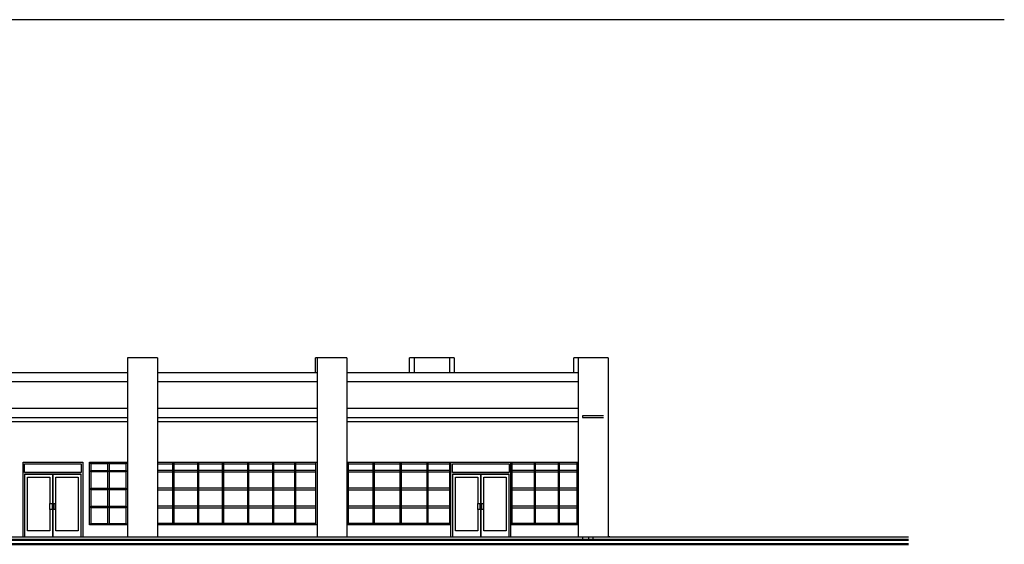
# Model space of a CAD drawing. Extents: x -1871179.9 to -1871093.9, y 2848219.4 to 2848260.8.
# Tile 11 of 12: x -1871126.9 to -1871093.9, y 2848221 to 2848238.5. Entities that reach past the tile are written whole.
import ezdxf

# ---------------------------------------------------------------- set-up
doc = ezdxf.new("R2010")
doc.units = 0
doc.header["$MEASUREMENT"] = 0
doc.layers.get('0').update_dxf_attribs({"linetype": 'CONTINUOUS'})

# ---------------------------------------------------------------- blocks, each defined once
blk = doc.blocks.new('A$C59DE6BCA')
at = {"color": 0}
for p, q in [((-15100, 0), (-16100, 0)), ((-16100, 0), (-16100, -6000)), ((-15100, 0), (-15100, -6000)), ((-8750, 0), (-9800, 0)), ((-9800, -500), (-9800, 0)), ((-9750, 0), (-9750, -6000)), ((-8750, 0), (-8750, -6000)), ((-5150, 0), (-6650, 0)), ((-6650, -500), (-6650, 0)), ((-6500, 0), (-6500, -500)), ((-5300, -500), (-5300, 0)), ((-5150, 0), (-5150, -500)), ((-1143, -500), (-1143, 0)), ((0, 0), (-1143, 0)), ((-1000, 0), (-1000, -6000)), ((0, 0), (0, -6000)), ((-21100, -500), (-16100, -500)), ((-15100, -500), (-9750, -500)), ((-8750, -500), (-1000, -500)), ((-21100, -800), (-16100, -800)), ((-15100, -800), (-9750, -800)), ((-8750, -800), (-1000, -800)), ((-16100, -1700), (-21100, -1700)), ((-9750, -1700), (-15100, -1700)), ((-1000, -1700), (-8750, -1700)), ((-150, -1950), (-850, -1950)), ((-850, -1950), (-850, -2000)), ((-21100, -2000), (-16100, -2000)), ((-16100, -2150), (-21100, -2150)), ((-15100, -2000), (-9750, -2000)), ((-9750, -2150), (-15100, -2150)), ((-8750, -2000), (-1000, -2000)), ((-1000, -2150), (-8750, -2150)), ((-850, -2000), (-150, -2000)), ((-19601, -6000), (-19601, -3500)), ((-19601, -3500), (-17599, -3500)), ((-19550, -3849), (-19550, -3551)), ((-19550, -3551), (-17650, -3551)), ((-17650, -3551), (-17650, -3849)), ((-17599, -3500), (-17599, -6000)), ((-17375, -3501), (-16100, -3501)), ((-17375, -5600), (-17375, -3501)), ((-17325, -3551), (-17325, -3501)), ((-17325, -3501), (-17325, -3551)), ((-16763, -3551), (-17325, -3551)), ((-17325, -3551), (-17325, -3775)), ((-16763, -3501), (-16763, -3551)), ((-16763, -3501), (-16763, -3551)), ((-16763, -3775), (-16763, -3551)), ((-16713, -3551), (-16713, -3501)), ((-16713, -3501), (-16713, -3551)), ((-16150, -3551), (-16713, -3551)), ((-16713, -3551), (-16713, -3775)), ((-16150, -3501), (-16150, -3551)), ((-16150, -3551), (-16150, -3501)), ((-16150, -3775), (-16150, -3551)), ((-15100, -3501), (-9750, -3501)), ((-15100, -3551), (-14592, -3551)), ((-14592, -3501), (-14592, -3551)), ((-14592, -3501), (-14592, -3800)), ((-14542, -3551), (-14542, -3501)), ((-14542, -3800), (-14542, -3501)), ((-14542, -3551), (-13758, -3551)), ((-13758, -3501), (-13758, -3551)), ((-13758, -3501), (-13758, -3800)), ((-13708, -3551), (-13708, -3501)), ((-13708, -3800), (-13708, -3501)), ((-13708, -3551), (-12925, -3551)), ((-12925, -3501), (-12925, -3551)), ((-12925, -3501), (-12925, -3800)), ((-12875, -3551), (-12875, -3501)), ((-12875, -3800), (-12875, -3501)), ((-12875, -3551), (-12085, -3551)), ((-12085, -3501), (-12085, -3551)), ((-12085, -3501), (-12085, -3800)), ((-12035, -3551), (-12035, -3501)), ((-12035, -3800), (-12035, -3501)), ((-12035, -3551), (-11245, -3551)), ((-11245, -3501), (-11245, -3551)), ((-11245, -3501), (-11245, -3800)), ((-11195, -3551), (-11195, -3501)), ((-11195, -3800), (-11195, -3501)), ((-11195, -3551), (-10510, -3551)), ((-10510, -3501), (-10510, -3551)), ((-10510, -3501), (-10510, -3800)), ((-10460, -3551), (-10460, -3501)), ((-10460, -3800), (-10460, -3501)), ((-10460, -3551), (-9800, -3551)), ((-9800, -3501), (-9800, -3551)), ((-9800, -3501), (-9800, -3800)), ((-8750, -3501), (-5266, -3501)), ((-8700, -3800), (-8700, -3501)), ((-8700, -3551), (-8700, -3501)), ((-8700, -3551), (-7875, -3551)), ((-7875, -3501), (-7875, -3800)), ((-7875, -3501), (-7875, -3551)), ((-7825, -3800), (-7825, -3501)), ((-7825, -3551), (-7825, -3501)), ((-7825, -3551), (-6975, -3551)), ((-6975, -3501), (-6975, -3800)), ((-6975, -3501), (-6975, -3551)), ((-6925, -3800), (-6925, -3501)), ((-6925, -3551), (-6925, -3501)), ((-6925, -3551), (-6075, -3551)), ((-6075, -3501), (-6075, -3800)), ((-6075, -3501), (-6075, -3551)), ((-6025, -3800), (-6025, -3501)), ((-6025, -3551), (-6025, -3501)), ((-6025, -3551), (-5316, -3551)), ((-5316, -3501), (-5316, -3800)), ((-5316, -3501), (-5316, -3551)), ((-5266, -3501), (-5266, -3500)), ((-5266, -3500), (-3264, -3500)), ((-5266, -5600), (-5266, -3501)), ((-5215, -3849), (-5215, -3551)), ((-5215, -3551), (-3315, -3551)), ((-3315, -3551), (-3315, -3849)), ((-3264, -3500), (-3264, -3501)), ((-3264, -3501), (-1000, -3501)), ((-3264, -3501), (-3264, -5600)), ((-3214, -3800), (-3214, -3501)), ((-3214, -3551), (-3214, -3501)), ((-3214, -3551), (-2475, -3551)), ((-2475, -3501), (-2475, -3800)), ((-2475, -3501), (-2475, -3551)), ((-2425, -3800), (-2425, -3501)), ((-2425, -3551), (-2425, -3501)), ((-2425, -3551), (-1675, -3551)), ((-1675, -3501), (-1675, -3800)), ((-1675, -3501), (-1675, -3551)), ((-1625, -3800), (-1625, -3501)), ((-1625, -3551), (-1625, -3501)), ((-1625, -3551), (-1050, -3551)), ((-1050, -3501), (-1050, -3800)), ((-1050, -3501), (-1050, -3551)), ((-17650, -3849), (-19550, -3849)), ((-18600, -3900), (-19550, -3900)), ((-19550, -3900), (-19550, -6000)), ((-19550, -3900), (-19550, -6000)), ((-19550, -3900), (-17650, -3900)), ((-18600, -3900), (-18600, -6000)), ((-17650, -3900), (-18600, -3900)), ((-18600, -6000), (-18600, -3900)), ((-17650, -6000), (-17650, -3900)), ((-17650, -6000), (-17650, -3900)), ((-17325, -3775), (-16763, -3775)), ((-17325, -3775), (-17325, -3800)), ((-17325, -3825), (-17325, -3775)), ((-17325, -3800), (-17325, -3825)), ((-16763, -3825), (-17325, -3825)), ((-17325, -3825), (-17325, -4375)), ((-16763, -3775), (-16763, -3825)), ((-16763, -3775), (-16763, -3800)), ((-16763, -3800), (-16763, -3825)), ((-16763, -4375), (-16763, -3825)), ((-16713, -3775), (-16150, -3775)), ((-16713, -3825), (-16713, -3775)), ((-16713, -3775), (-16713, -3800)), ((-16713, -3800), (-16713, -3825)), ((-16150, -3825), (-16713, -3825)), ((-16713, -3825), (-16713, -4375)), ((-16150, -3775), (-16150, -3825)), ((-16150, -3800), (-16150, -3775)), ((-16150, -3825), (-16150, -3800)), ((-16150, -4375), (-16150, -3825)), ((-14592, -3775), (-15100, -3775)), ((-15100, -3825), (-14592, -3825)), ((-14592, -3775), (-14592, -3825)), ((-14592, -3800), (-14592, -4400)), ((-14542, -3825), (-14542, -3775)), ((-13758, -3775), (-14542, -3775)), ((-14542, -4400), (-14542, -3800)), ((-14542, -3825), (-13758, -3825)), ((-13758, -3775), (-13758, -3825)), ((-13758, -3800), (-13758, -4400)), ((-13708, -3825), (-13708, -3775)), ((-12925, -3775), (-13708, -3775)), ((-13708, -4400), (-13708, -3800)), ((-13708, -3825), (-12925, -3825)), ((-12925, -3775), (-12925, -3825)), ((-12925, -3800), (-12925, -4400)), ((-12875, -3825), (-12875, -3775)), ((-12085, -3775), (-12875, -3775)), ((-12875, -4400), (-12875, -3800)), ((-12875, -3825), (-12085, -3825)), ((-12085, -3775), (-12085, -3825)), ((-12085, -3800), (-12085, -4400)), ((-12035, -3825), (-12035, -3775)), ((-11245, -3775), (-12035, -3775)), ((-12035, -4400), (-12035, -3800)), ((-12035, -3825), (-11245, -3825)), ((-11245, -3775), (-11245, -3825)), ((-11245, -3800), (-11245, -4400)), ((-11195, -3825), (-11195, -3775)), ((-10510, -3775), (-11195, -3775)), ((-11195, -4400), (-11195, -3800)), ((-11195, -3825), (-10510, -3825)), ((-10510, -3775), (-10510, -3825)), ((-10510, -3800), (-10510, -4400)), ((-10460, -3825), (-10460, -3775)), ((-9800, -3775), (-10460, -3775)), ((-10460, -4400), (-10460, -3800)), ((-10460, -3825), (-9800, -3825)), ((-9800, -3775), (-9800, -3825)), ((-9800, -3800), (-9800, -4400)), ((-8700, -3825), (-8700, -3775)), ((-7875, -3775), (-8700, -3775)), ((-8700, -4400), (-8700, -3800)), ((-8700, -3825), (-7875, -3825)), ((-7875, -3775), (-7875, -3825)), ((-7875, -3800), (-7875, -4400)), ((-7825, -3825), (-7825, -3775)), ((-6975, -3775), (-7825, -3775)), ((-7825, -4400), (-7825, -3800)), ((-7825, -3825), (-6975, -3825)), ((-6975, -3775), (-6975, -3825)), ((-6975, -3800), (-6975, -4400)), ((-6925, -3825), (-6925, -3775)), ((-6075, -3775), (-6925, -3775)), ((-6925, -4400), (-6925, -3800)), ((-6925, -3825), (-6075, -3825)), ((-6075, -3775), (-6075, -3825)), ((-6075, -3800), (-6075, -4400)), ((-6025, -3825), (-6025, -3775)), ((-5316, -3775), (-6025, -3775)), ((-6025, -4400), (-6025, -3800)), ((-6025, -3825), (-5316, -3825)), ((-5316, -3775), (-5316, -3825)), ((-5316, -3800), (-5316, -4400)), ((-3315, -3849), (-5215, -3849)), ((-4265, -3900), (-5215, -3900)), ((-5215, -3900), (-5215, -6000)), ((-5215, -3900), (-5215, -6000)), ((-5215, -3900), (-3315, -3900)), ((-4265, -3900), (-4265, -6000)), ((-3315, -3900), (-4265, -3900)), ((-4265, -6000), (-4265, -3900)), ((-3315, -6000), (-3315, -3900)), ((-3315, -6000), (-3315, -3900)), ((-3214, -3825), (-3214, -3775)), ((-2475, -3775), (-3214, -3775)), ((-3214, -4400), (-3214, -3800)), ((-3214, -3825), (-2475, -3825)), ((-2475, -3775), (-2475, -3825)), ((-2475, -3800), (-2475, -4400)), ((-2425, -3825), (-2425, -3775)), ((-1675, -3775), (-2425, -3775)), ((-2425, -4400), (-2425, -3800)), ((-2425, -3825), (-1675, -3825)), ((-1675, -3775), (-1675, -3825)), ((-1675, -3800), (-1675, -4400)), ((-1625, -3825), (-1625, -3775)), ((-1050, -3775), (-1625, -3775)), ((-1625, -4400), (-1625, -3800)), ((-1625, -3825), (-1050, -3825)), ((-1050, -3775), (-1050, -3825)), ((-1050, -3800), (-1050, -4400)), ((-19448, -5797), (-19448, -4002)), ((-19448, -4002), (-18701, -4002)), ((-18701, -4002), (-18701, -4882)), ((-18498, -4882), (-18498, -4002)), ((-18498, -4002), (-17751, -4002)), ((-17751, -4002), (-17751, -5797)), ((-5114, -5797), (-5114, -4002)), ((-5114, -4002), (-4367, -4002)), ((-4367, -4002), (-4367, -4882)), ((-4164, -4882), (-4164, -4002)), ((-4164, -4002), (-3417, -4002)), ((-3417, -4002), (-3417, -5797)), ((-17325, -4375), (-16763, -4375)), ((-17325, -4375), (-17325, -4400)), ((-17325, -4425), (-17325, -4375)), ((-17325, -4400), (-17325, -4425)), ((-16763, -4425), (-17325, -4425)), ((-17325, -4425), (-17325, -4975)), ((-16763, -4375), (-16763, -4425)), ((-16763, -4375), (-16763, -4400)), ((-16763, -4400), (-16763, -4425)), ((-16763, -4975), (-16763, -4425)), ((-16713, -4375), (-16150, -4375)), ((-16713, -4425), (-16713, -4375)), ((-16713, -4375), (-16713, -4400)), ((-16713, -4400), (-16713, -4425)), ((-16150, -4425), (-16713, -4425)), ((-16713, -4425), (-16713, -4975)), ((-16150, -4400), (-16150, -4375)), ((-16150, -4375), (-16150, -4425)), ((-16150, -4425), (-16150, -4400)), ((-16150, -4975), (-16150, -4425)), ((-14592, -4375), (-15100, -4375)), ((-15100, -4425), (-14592, -4425)), ((-14592, -4375), (-14592, -4425)), ((-14592, -4400), (-14592, -5000)), ((-14542, -4425), (-14542, -4375)), ((-13758, -4375), (-14542, -4375)), ((-14542, -5000), (-14542, -4400)), ((-14542, -4425), (-13758, -4425)), ((-13758, -4375), (-13758, -4425)), ((-13758, -4400), (-13758, -5000)), ((-13708, -4425), (-13708, -4375)), ((-12925, -4375), (-13708, -4375)), ((-13708, -5000), (-13708, -4400)), ((-13708, -4425), (-12925, -4425)), ((-12925, -4375), (-12925, -4425)), ((-12925, -4400), (-12925, -5000)), ((-12875, -4425), (-12875, -4375)), ((-12085, -4375), (-12875, -4375)), ((-12875, -5000), (-12875, -4400)), ((-12875, -4425), (-12085, -4425)), ((-12085, -4375), (-12085, -4425)), ((-12085, -4400), (-12085, -5000)), ((-12035, -4425), (-12035, -4375)), ((-11245, -4375), (-12035, -4375)), ((-12035, -5000), (-12035, -4400)), ((-12035, -4425), (-11245, -4425)), ((-11245, -4375), (-11245, -4425)), ((-11245, -4400), (-11245, -5000)), ((-11195, -4425), (-11195, -4375)), ((-10510, -4375), (-11195, -4375)), ((-11195, -5000), (-11195, -4400)), ((-11195, -4425), (-10510, -4425)), ((-10510, -4375), (-10510, -4425)), ((-10510, -4400), (-10510, -5000)), ((-10460, -4425), (-10460, -4375)), ((-9800, -4375), (-10460, -4375)), ((-10460, -5000), (-10460, -4400)), ((-10460, -4425), (-9800, -4425)), ((-9800, -4375), (-9800, -4425)), ((-9800, -4400), (-9800, -5000)), ((-8700, -4425), (-8700, -4375)), ((-7875, -4375), (-8700, -4375)), ((-8700, -5000), (-8700, -4400)), ((-8700, -4425), (-7875, -4425)), ((-7875, -4375), (-7875, -4425)), ((-7875, -4400), (-7875, -5000)), ((-7825, -4425), (-7825, -4375)), ((-6975, -4375), (-7825, -4375)), ((-7825, -5000), (-7825, -4400)), ((-7825, -4425), (-6975, -4425)), ((-6975, -4375), (-6975, -4425)), ((-6975, -4400), (-6975, -5000)), ((-6925, -4425), (-6925, -4375)), ((-6075, -4375), (-6925, -4375)), ((-6925, -5000), (-6925, -4400)), ((-6925, -4425), (-6075, -4425)), ((-6075, -4375), (-6075, -4425)), ((-6075, -4400), (-6075, -5000)), ((-6025, -4425), (-6025, -4375)), ((-5316, -4375), (-6025, -4375)), ((-6025, -5000), (-6025, -4400)), ((-6025, -4425), (-5316, -4425)), ((-5316, -4375), (-5316, -4425)), ((-5316, -4400), (-5316, -5000)), ((-3214, -4425), (-3214, -4375)), ((-2475, -4375), (-3214, -4375)), ((-3214, -5000), (-3214, -4400)), ((-3214, -4425), (-2475, -4425)), ((-2475, -4375), (-2475, -4425)), ((-2475, -4400), (-2475, -5000)), ((-2425, -4425), (-2425, -4375)), ((-1675, -4375), (-2425, -4375)), ((-2425, -5000), (-2425, -4400)), ((-2425, -4425), (-1675, -4425)), ((-1675, -4375), (-1675, -4425)), ((-1675, -4400), (-1675, -5000)), ((-1625, -4425), (-1625, -4375)), ((-1050, -4375), (-1625, -4375)), ((-1625, -5000), (-1625, -4400)), ((-1625, -4425), (-1050, -4425)), ((-1050, -4375), (-1050, -4425)), ((-1050, -4400), (-1050, -5000)), ((-18701, -4882), (-18625, -4882)), ((-18701, -5086), (-18701, -4882)), ((-18625, -4882), (-18625, -5086)), ((-18574, -4882), (-18498, -4882)), ((-18574, -4882), (-18574, -5086)), ((-18498, -5086), (-18498, -4882)), ((-4367, -4882), (-4291, -4882)), ((-4367, -5086), (-4367, -4882)), ((-4291, -4882), (-4291, -5086)), ((-4240, -4882), (-4164, -4882)), ((-4240, -4882), (-4240, -5086)), ((-4164, -5086), (-4164, -4882)), ((-18625, -5086), (-18701, -5086)), ((-18701, -5086), (-18701, -5797)), ((-18498, -5086), (-18574, -5086)), ((-18498, -5797), (-18498, -5086)), ((-17325, -4975), (-16763, -4975)), ((-17325, -4975), (-17325, -5000)), ((-17325, -5025), (-17325, -4975)), ((-17325, -5000), (-17325, -5025)), ((-16763, -5025), (-17325, -5025)), ((-17325, -5025), (-17325, -5550)), ((-16763, -4975), (-16763, -5025)), ((-16763, -4975), (-16763, -5000)), ((-16763, -5000), (-16763, -5025)), ((-16763, -5550), (-16763, -5025)), ((-16713, -4975), (-16150, -4975)), ((-16713, -5025), (-16713, -4975)), ((-16713, -4975), (-16713, -5000)), ((-16713, -5000), (-16713, -5025)), ((-16150, -5025), (-16713, -5025)), ((-16713, -5025), (-16713, -5550)), ((-16150, -5000), (-16150, -4975)), ((-16150, -4975), (-16150, -5025)), ((-16150, -5025), (-16150, -5000)), ((-16150, -5550), (-16150, -5025)), ((-14592, -4975), (-15100, -4975)), ((-15100, -5025), (-14592, -5025)), ((-14592, -4975), (-14592, -5025)), ((-14592, -5000), (-14592, -5600)), ((-14542, -5025), (-14542, -4975)), ((-13758, -4975), (-14542, -4975)), ((-14542, -5600), (-14542, -5000)), ((-14542, -5025), (-13758, -5025)), ((-13758, -4975), (-13758, -5025)), ((-13758, -5000), (-13758, -5600)), ((-13708, -5025), (-13708, -4975)), ((-12925, -4975), (-13708, -4975)), ((-13708, -5600), (-13708, -5000)), ((-13708, -5025), (-12925, -5025)), ((-12925, -4975), (-12925, -5025)), ((-12925, -5000), (-12925, -5600)), ((-12875, -5025), (-12875, -4975)), ((-12085, -4975), (-12875, -4975)), ((-12875, -5600), (-12875, -5000)), ((-12875, -5025), (-12085, -5025)), ((-12085, -4975), (-12085, -5025)), ((-12085, -5000), (-12085, -5600)), ((-12035, -5025), (-12035, -4975)), ((-11245, -4975), (-12035, -4975)), ((-12035, -5600), (-12035, -5000)), ((-12035, -5025), (-11245, -5025)), ((-11245, -4975), (-11245, -5025)), ((-11245, -5000), (-11245, -5600)), ((-11195, -5025), (-11195, -4975)), ((-10510, -4975), (-11195, -4975)), ((-11195, -5600), (-11195, -5000)), ((-11195, -5025), (-10510, -5025)), ((-10510, -4975), (-10510, -5025)), ((-10510, -5000), (-10510, -5600)), ((-10460, -5025), (-10460, -4975)), ((-9800, -4975), (-10460, -4975)), ((-10460, -5600), (-10460, -5000)), ((-10460, -5025), (-9800, -5025)), ((-9800, -4975), (-9800, -5025)), ((-9800, -5000), (-9800, -5600)), ((-8700, -5025), (-8700, -4975)), ((-7875, -4975), (-8700, -4975)), ((-8700, -5600), (-8700, -5000)), ((-8700, -5025), (-7875, -5025)), ((-7875, -4975), (-7875, -5025)), ((-7875, -5000), (-7875, -5600)), ((-7825, -5025), (-7825, -4975)), ((-6975, -4975), (-7825, -4975)), ((-7825, -5600), (-7825, -5000)), ((-7825, -5025), (-6975, -5025)), ((-6975, -4975), (-6975, -5025)), ((-6975, -5000), (-6975, -5600)), ((-6925, -5025), (-6925, -4975)), ((-6075, -4975), (-6925, -4975)), ((-6925, -5600), (-6925, -5000)), ((-6925, -5025), (-6075, -5025)), ((-6075, -4975), (-6075, -5025)), ((-6075, -5000), (-6075, -5600)), ((-6025, -5025), (-6025, -4975)), ((-5316, -4975), (-6025, -4975)), ((-6025, -5600), (-6025, -5000)), ((-6025, -5025), (-5316, -5025)), ((-5316, -4975), (-5316, -5025)), ((-5316, -5000), (-5316, -5600)), ((-4291, -5086), (-4367, -5086)), ((-4367, -5086), (-4367, -5797)), ((-4164, -5086), (-4240, -5086)), ((-4164, -5797), (-4164, -5086)), ((-3214, -5025), (-3214, -4975)), ((-2475, -4975), (-3214, -4975)), ((-3214, -5600), (-3214, -5000)), ((-3214, -5025), (-2475, -5025)), ((-2475, -4975), (-2475, -5025)), ((-2475, -5000), (-2475, -5600)), ((-2425, -5025), (-2425, -4975)), ((-1675, -4975), (-2425, -4975)), ((-2425, -5600), (-2425, -5000)), ((-2425, -5025), (-1675, -5025)), ((-1675, -4975), (-1675, -5025)), ((-1675, -5000), (-1675, -5600)), ((-1625, -5025), (-1625, -4975)), ((-1050, -4975), (-1625, -4975)), ((-1625, -5600), (-1625, -5000)), ((-1625, -5025), (-1050, -5025)), ((-1050, -4975), (-1050, -5025)), ((-1050, -5000), (-1050, -5600)), ((-16100, -5600), (-17375, -5600)), ((-17325, -5550), (-17325, -5600)), ((-17325, -5550), (-16763, -5550)), ((-17325, -5600), (-17325, -5550)), ((-16763, -5550), (-16763, -5600)), ((-16763, -5550), (-16763, -5600)), ((-16713, -5550), (-16150, -5550)), ((-16713, -5600), (-16713, -5550)), ((-16713, -5550), (-16713, -5600)), ((-16150, -5550), (-16150, -5600)), ((-16150, -5600), (-16150, -5550)), ((-14592, -5550), (-15100, -5550)), ((-9750, -5600), (-15100, -5600)), ((-14592, -5550), (-14592, -5600)), ((-14542, -5600), (-14542, -5550)), ((-13758, -5550), (-14542, -5550)), ((-13758, -5550), (-13758, -5600)), ((-13708, -5600), (-13708, -5550)), ((-12925, -5550), (-13708, -5550)), ((-12925, -5550), (-12925, -5600)), ((-12875, -5600), (-12875, -5550)), ((-12085, -5550), (-12875, -5550)), ((-12085, -5550), (-12085, -5600)), ((-12035, -5600), (-12035, -5550)), ((-11245, -5550), (-12035, -5550)), ((-11245, -5550), (-11245, -5600)), ((-11195, -5600), (-11195, -5550)), ((-10510, -5550), (-11195, -5550)), ((-10510, -5550), (-10510, -5600)), ((-10460, -5600), (-10460, -5550)), ((-9800, -5550), (-10460, -5550)), ((-9800, -5550), (-9800, -5600)), ((-5266, -5600), (-8750, -5600)), ((-8700, -5600), (-8700, -5550)), ((-7875, -5550), (-8700, -5550)), ((-7875, -5550), (-7875, -5600)), ((-7825, -5600), (-7825, -5550)), ((-6975, -5550), (-7825, -5550)), ((-6975, -5550), (-6975, -5600)), ((-6925, -5600), (-6925, -5550)), ((-6075, -5550), (-6925, -5550)), ((-6075, -5550), (-6075, -5600)), ((-6025, -5600), (-6025, -5550)), ((-5316, -5550), (-6025, -5550)), ((-5316, -5550), (-5316, -5600)), ((-5266, -6000), (-5266, -5600)), ((-1000, -5600), (-3264, -5600)), ((-3264, -5600), (-3264, -6000)), ((-3214, -5600), (-3214, -5550)), ((-2475, -5550), (-3214, -5550)), ((-2475, -5550), (-2475, -5600)), ((-2425, -5600), (-2425, -5550)), ((-1675, -5550), (-2425, -5550)), ((-1675, -5550), (-1675, -5600)), ((-1625, -5600), (-1625, -5550)), ((-1050, -5550), (-1625, -5550)), ((-1050, -5550), (-1050, -5600)), ((-18701, -5797), (-19448, -5797)), ((-17751, -5797), (-18498, -5797)), ((-4367, -5797), (-5114, -5797)), ((-3417, -5797), (-4164, -5797)), ((-21100, -6000), (-16100, -6000)), ((-21100, -6000), (-16100, -6000)), ((-16100, -6000), (-15100, -6000)), ((-15100, -6000), (-9750, -6000)), ((-15100, -6000), (-9750, -6000)), ((-9750, -6000), (-8750, -6000)), ((-8750, -6000), (-1000, -6000)), ((-8750, -6000), (-1000, -6000)), ((-1000, -6000), (0, -6000)), ((-850, -6000), (-850, -6100)), ((-650, -6000), (-650, -6100)), ((-507, -6000), (-507, -6100)), ((0, -6000), (10063, -6000)), ((63, -6000), (0, -6000)), ((0, -6000), (63, -6000)), ((0, -6000), (7, -6000)), ((7, -6000), (0, -6000)), ((0, -6000), (7, -6000)), ((7, -6000), (0, -6000)), ((0, -6000), (7, -6000)), ((7, -6000), (0, -6000))]:
    blk.add_line(p, q, dxfattribs=at)
at = {"color": 0, "lineweight": 50}
for p, q in [((10063, -6100), (-72715, -6100)), ((-72715, -6250), (10063, -6250))]:
    blk.add_line(p, q, dxfattribs=at)
at = {"color": 0, "lineweight": 18}
for p, q in [((63, -6000), (0, -6000)), ((163, -6000), (63, -6000)), ((63, -6000), (163, -6000))]:
    blk.add_line(p, q, dxfattribs=at)
blk = doc.blocks.new('A$C7A373BEC')
at = {"color": 0}
blk.add_line((14237, -250), (-71112, -250), dxfattribs=at)

msp = doc.modelspace()

# ---------------------------------------------------------------- block references
at = {"color": 252, "lineweight": -3}
for name, p, xscale, yscale, zscale in [('A$C7A373BEC', (-1871108.1235, 2848238.7946), 0.0009999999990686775, 0.0009999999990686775, 0.0009999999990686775), ('A$C59DE6BCA', (-1871107.1644, 2848227.2245), 0.001, 0.001, 0.001)]:
    msp.add_blockref(name, p, dxfattribs=dict(at, xscale=xscale, yscale=yscale, zscale=zscale))

doc.saveas('drawing.dxf')
